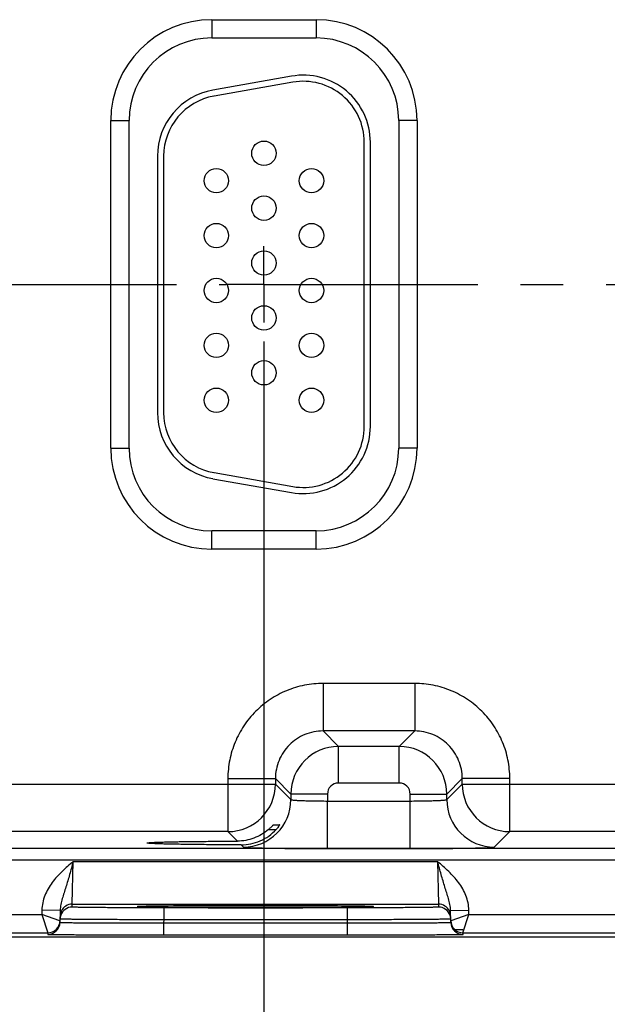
# Model space of a CAD drawing. Header units: inches. Extents: x 0 to 34, y 0 to 22.
# Tile 28 of 44: x 15.7 to 17.6, y 7.8 to 11. Entities that reach past the tile are written whole.
import ezdxf

# ---------------------------------------------------------------- set-up
doc = ezdxf.new("R2010")
doc.units = ezdxf.units.IN
doc.header["$LTSCALE"] = 1.87
doc.header["$MEASUREMENT"] = 0
doc.linetypes.add('CENTER', pattern=[0.6, 0.375, -0.075, 0.075, -0.075])
doc.layers.get('0').update_dxf_attribs({"linetype": 'CONTINUOUS'})
doc.layers.add('02___PRT_ALL_AXES', color=7, linetype='CONTINUOUS')
doc.layers.add('DIMENSIONS', color=7, linetype='CONTINUOUS')
doc.styles.get("Standard").update_dxf_attribs({"font": 'txt', "width": 0.8})
doc.dimstyles.new('DIMSTYLE_1', dxfattribs={"dimtxt": 0.125, "dimasz": 0.18, "dimexe": 0.125, "dimexo": 0.0625, "dimgap": 0.09, "dimtad": 0, "dimtih": 1, "dimtoh": 1, "dimlfac": 0.5, "dimzin": 4, "dimdsep": 46, "dimtxsty": 'STANDARD', "dimblk": '_FILLED', "dimblk1": '_FILLED', "dimblk2": '_FILLED', "dimcen": 0.09, "dimadec": 0, "dimazin": 0, "dimtp": 0.01, "dimtm": 0.01, "dimtfac": 1, "dimtofl": 0, "dimtmove": 0, "dimatfit": 3, "dimldrblk": '_FILLED', "dimfxl": 1, "dimtolj": 1, "dimtzin": 4, "dimarcsym": 0})

# ---------------------------------------------------------------- blocks, each defined once
blk = doc.blocks.new('*D11')
at = {"layer": 'DIMENSIONS', "color": 2, "linetype": 'CONTINUOUS'}
blk.add_line((16.4955, 9.9425), (16.4955, 7.3015), dxfattribs=at)
at = {"layer": 'DIMENSIONS', "color": 2, "linetype": 'CONTINUOUS', "insert": (16.433, 7.239), "char_height": 0.125, "width": 1.225, "attachment_point": 3, "rotation": 90, "line_spacing_factor": 0.9}
blk.add_mtext('5.82{\\Ftxt.shx;\\W1.000000;\\H0.125000; }[147.7]', dxfattribs=at)
blk = doc.blocks.new('_FILLED')
at = {"color": 0, "linetype": 'BYBLOCK'}
blk.add_solid([(0, 0), (-1, 0.174), (-1, -0.174)], dxfattribs=at)
blk = doc.blocks.new('*D12')
at = {"layer": 'DIMENSIONS', "color": 2, "linetype": 'CONTINUOUS'}
blk.add_line((18.6055, 9.9425), (18.6055, 7.3015), dxfattribs=at)
at = {"layer": 'DIMENSIONS', "color": 2, "linetype": 'CONTINUOUS', "insert": (18.543, 7.239), "char_height": 0.125, "width": 1.225, "attachment_point": 3, "rotation": 90, "line_spacing_factor": 0.9}
blk.add_mtext('6.87{\\Ftxt.shx;\\W1.000000;\\H0.125000; }[174.5]', dxfattribs=at)
blk = doc.blocks.new('*D13')
at = {"layer": 'DIMENSIONS', "color": 2, "linetype": 'CONTINUOUS'}
blk.add_line((20.7155, 9.9425), (20.7155, 7.3015), dxfattribs=at)
at = {"layer": 'DIMENSIONS', "color": 2, "linetype": 'CONTINUOUS', "insert": (20.653, 7.239), "char_height": 0.125, "width": 1.225, "attachment_point": 3, "rotation": 90, "line_spacing_factor": 0.9}
blk.add_mtext('7.93{\\Ftxt.shx;\\W1.000000;\\H0.125000; }[201.3]', dxfattribs=at)
blk = doc.blocks.new('*D14')
at = {"layer": 'DIMENSIONS', "color": 2, "linetype": 'CONTINUOUS'}
blk.add_line((22.8255, 9.9425), (22.8255, 7.3015), dxfattribs=at)
at = {"layer": 'DIMENSIONS', "color": 2, "linetype": 'CONTINUOUS', "insert": (22.763, 7.239), "char_height": 0.125, "width": 1.225, "attachment_point": 3, "rotation": 90, "line_spacing_factor": 0.9}
blk.add_mtext('8.98{\\Ftxt.shx;\\W1.000000;\\H0.125000; }[228.1]', dxfattribs=at)
blk = doc.blocks.new('*D15')
at = {"layer": 'DIMENSIONS', "color": 2, "linetype": 'CONTINUOUS'}
blk.add_line((24.9355, 9.9425), (24.9355, 7.3015), dxfattribs=at)
at = {"layer": 'DIMENSIONS', "color": 2, "linetype": 'CONTINUOUS', "insert": (24.873, 7.239), "char_height": 0.125, "width": 1.325, "attachment_point": 3, "rotation": 90, "line_spacing_factor": 0.9}
blk.add_mtext('10.04{\\Ftxt.shx;\\W1.000000;\\H0.125000; }[254.9]', dxfattribs=at)
blk = doc.blocks.new('*D16')
at = {"layer": 'DIMENSIONS', "color": 2, "linetype": 'CONTINUOUS'}
blk.add_line((27.0455, 9.9425), (27.0455, 7.3015), dxfattribs=at)
at = {"layer": 'DIMENSIONS', "color": 2, "linetype": 'CONTINUOUS', "insert": (26.983, 7.239), "char_height": 0.125, "width": 1.325, "attachment_point": 3, "rotation": 90, "line_spacing_factor": 0.9}
blk.add_mtext('11.09{\\Ftxt.shx;\\W1.000000;\\H0.125000; }[281.7]', dxfattribs=at)
blk = doc.blocks.new('*D17')
at = {"layer": 'DIMENSIONS', "color": 2, "linetype": 'CONTINUOUS'}
blk.add_line((29.1555, 9.9425), (29.1555, 7.3015), dxfattribs=at)
at = {"layer": 'DIMENSIONS', "color": 2, "linetype": 'CONTINUOUS', "insert": (29.093, 7.239), "char_height": 0.125, "width": 1.325, "attachment_point": 3, "rotation": 90, "line_spacing_factor": 0.9}
blk.add_mtext('12.15{\\Ftxt.shx;\\W1.000000;\\H0.125000; }[308.5]', dxfattribs=at)

msp = doc.modelspace()

# ---------------------------------------------------------------- linework, layer by layer
at = {"color": 7, "linetype": 'CONTINUOUS'}
for p, q in [((16.3245, 10.998), (16.3245, 10.938)), ((16.3245, 10.998), (16.6665, 10.998)), ((16.6665, 10.998), (16.6665, 10.938)), ((16.3245, 10.938), (16.6665, 10.938)), ((16.5863, 10.8126), (16.3283, 10.7671)), ((16.5898, 10.7929), (16.3318, 10.7474)), ((15.9934, 9.593), (15.9934, 10.667)), ((15.9934, 10.667), (16.0534, 10.667)), ((16.0534, 9.593), (16.0534, 10.667)), ((16.9975, 10.667), (16.9375, 10.667)), ((16.9375, 10.667), (16.9375, 9.593)), ((16.9975, 10.667), (16.9975, 9.593)), ((16.8245, 9.664), (16.8245, 10.596)), ((16.8445, 9.664), (16.8445, 10.596)), ((16.1465, 10.5505), (16.1465, 9.7095)), ((16.1665, 10.5505), (16.1665, 9.7095)), ((15.9934, 9.593), (16.0534, 9.593)), ((16.9975, 9.593), (16.9375, 9.593)), ((16.3318, 9.5125), (16.5898, 9.467)), ((16.3283, 9.4928), (16.5863, 9.4473)), ((16.6665, 9.3219), (16.3245, 9.3219)), ((16.3245, 9.2619), (16.3245, 9.3219)), ((16.6665, 9.2619), (16.6665, 9.3219)), ((16.6665, 9.2619), (16.3245, 9.2619)), ((16.9898, 8.8212), (16.6892, 8.8212)), ((16.6892, 8.8212), (16.6892, 8.6653)), ((16.9898, 8.8212), (16.9898, 8.6653)), ((16.9898, 8.6653), (16.6892, 8.6653)), ((16.6892, 8.6653), (16.7399, 8.6145)), ((16.9898, 8.6653), (16.9391, 8.6145)), ((16.9391, 8.6145), (16.7399, 8.6145)), ((16.7399, 8.4945), (16.7399, 8.6145)), ((16.9391, 8.4945), (16.9391, 8.6145)), ((16.3773, 8.5093), (16.5332, 8.5093)), ((16.3773, 8.5093), (16.3773, 8.3353)), ((16.5332, 8.5093), (16.5839, 8.4586)), ((16.5332, 8.5093), (16.5332, 8.4912)), ((16.9391, 8.4945), (16.7399, 8.4945)), ((17.1458, 8.5093), (17.095, 8.4586)), ((17.3017, 8.5093), (17.1458, 8.5093)), ((17.1458, 8.4912), (17.1458, 8.5093)), ((17.3017, 8.3353), (17.3017, 8.5093)), ((15.0358, 8.4912), (16.5332, 8.4912)), ((16.5332, 8.4912), (16.5839, 8.4405)), ((17.095, 8.4405), (17.1458, 8.4912)), ((17.1458, 8.4912), (18.6432, 8.4912)), ((16.7039, 8.4586), (16.5839, 8.4586)), ((16.5839, 8.4586), (16.5839, 8.4405)), ((16.7039, 8.4586), (16.7039, 8.4357)), ((16.7039, 8.4357), (16.9751, 8.4357)), ((16.7039, 8.2798), (16.7039, 8.4357)), ((16.9751, 8.4586), (17.095, 8.4586)), ((16.9751, 8.4357), (16.9751, 8.4586)), ((16.9751, 8.2798), (16.9751, 8.4357)), ((17.095, 8.4405), (17.095, 8.4586)), ((16.3773, 8.3353), (15.1917, 8.3353)), ((16.3773, 8.3353), (16.4085, 8.3041)), ((16.5106, 8.3422), (16.5354, 8.3422)), ((16.5267, 8.3577), (16.5473, 8.3577)), ((16.5473, 8.3577), (16.5472, 8.3575)), ((17.251, 8.2845), (17.3017, 8.3353)), ((18.4873, 8.3353), (17.3017, 8.3353)), ((30.0249, 8.2796), (13.3244, 8.2796)), ((16.4207, 8.2918), (16.428, 8.2845)), ((16.7039, 8.2798), (16.9751, 8.2798)), ((30.0249, 8.2416), (13.3244, 8.2416)), ((15.867, 8.0973), (15.8701, 8.2373)), ((15.8701, 8.2373), (17.0648, 8.2373)), ((17.0648, 8.2373), (17.068, 8.0973)), ((15.7673, 8.0778), (15.7671, 8.0634)), ((15.8273, 8.0767), (15.7673, 8.0778)), ((15.8273, 8.0767), (15.8267, 8.0377)), ((15.8668, 8.0879), (15.867, 8.0973)), ((15.867, 8.0973), (17.068, 8.0973)), ((16.0861, 8.0896), (16.0874, 8.0896)), ((16.1092, 8.0903), (16.0862, 8.0896)), ((16.0874, 8.0896), (16.0891, 8.0897)), ((16.0891, 8.0897), (16.0911, 8.0898)), ((16.0911, 8.0898), (16.0934, 8.0899)), ((16.0934, 8.0899), (16.0961, 8.0899)), ((16.0961, 8.0899), (16.0991, 8.09)), ((16.0991, 8.09), (16.1024, 8.0901)), ((16.1024, 8.0901), (16.1061, 8.0902)), ((16.1061, 8.0902), (16.1101, 8.0903)), ((16.1101, 8.0903), (16.1145, 8.0904)), ((16.1145, 8.0904), (16.1193, 8.0905)), ((16.1193, 8.0905), (16.1244, 8.0906)), ((16.1244, 8.0906), (16.1299, 8.0907)), ((16.1299, 8.0907), (16.1358, 8.0907)), ((16.1358, 8.0907), (16.1421, 8.0908)), ((16.1421, 8.0908), (16.1489, 8.0909)), ((16.1489, 8.0909), (16.1562, 8.091)), ((16.1562, 8.091), (16.164, 8.0911)), ((16.164, 8.0911), (16.1724, 8.0912)), ((16.7682, 8.0853), (16.1668, 8.0853)), ((16.1668, 8.0853), (16.1668, 8.046)), ((16.1724, 8.0912), (16.1813, 8.0913)), ((16.1813, 8.0913), (16.1911, 8.0914)), ((16.1911, 8.0914), (16.2018, 8.0915)), ((16.2018, 8.0915), (16.2135, 8.0915)), ((16.2135, 8.0915), (16.2261, 8.0916)), ((16.2261, 8.0916), (16.2396, 8.0917)), ((16.2396, 8.0917), (16.254, 8.0918)), ((16.254, 8.0918), (16.2693, 8.0919)), ((16.2693, 8.0919), (16.2854, 8.092)), ((16.2854, 8.092), (16.3024, 8.0921)), ((16.3024, 8.0921), (16.3203, 8.0921)), ((16.3203, 8.0921), (16.3391, 8.0922)), ((16.3391, 8.0922), (16.3588, 8.0922)), ((16.3588, 8.0922), (16.3796, 8.0923)), ((16.3796, 8.0923), (16.4016, 8.0923)), ((16.4016, 8.0923), (16.4246, 8.0924)), ((16.4246, 8.0924), (16.4482, 8.0924)), ((16.4482, 8.0924), (16.4713, 8.0924)), ((16.4713, 8.0924), (16.4932, 8.0924)), ((16.4932, 8.0924), (16.514, 8.0924)), ((16.514, 8.0924), (16.5339, 8.0923)), ((16.5339, 8.0923), (16.5529, 8.0923)), ((16.5529, 8.0923), (16.5712, 8.0923)), ((16.5712, 8.0923), (16.5889, 8.0922)), ((16.5889, 8.0922), (16.606, 8.0922)), ((16.606, 8.0922), (16.6225, 8.0921)), ((16.6225, 8.0921), (16.6383, 8.092)), ((16.6383, 8.092), (16.6534, 8.092)), ((16.6534, 8.092), (16.6678, 8.0919)), ((16.6678, 8.0919), (16.6816, 8.0918)), ((16.6816, 8.0918), (16.6946, 8.0917)), ((16.6946, 8.0917), (16.707, 8.0917)), ((16.707, 8.0917), (16.7188, 8.0916)), ((16.7188, 8.0916), (16.7298, 8.0915)), ((16.7298, 8.0915), (16.7403, 8.0914)), ((16.7403, 8.0914), (16.7502, 8.0913)), ((16.7502, 8.0913), (16.7595, 8.0912)), ((16.7595, 8.0912), (16.7682, 8.0911)), ((16.7682, 8.0911), (16.7763, 8.091)), ((16.7682, 8.0853), (16.7682, 8.046)), ((16.7763, 8.091), (16.784, 8.0909)), ((16.784, 8.0909), (16.791, 8.0909)), ((16.791, 8.0909), (16.7976, 8.0908)), ((16.7976, 8.0908), (16.8037, 8.0907)), ((16.8037, 8.0907), (16.8094, 8.0906)), ((16.8094, 8.0906), (16.8146, 8.0905)), ((16.8146, 8.0905), (16.8194, 8.0904)), ((16.8194, 8.0904), (16.8238, 8.0903)), ((16.8238, 8.0903), (16.8279, 8.0902)), ((16.8488, 8.0896), (16.8262, 8.0903)), ((16.8279, 8.0902), (16.8316, 8.0901)), ((16.8316, 8.0901), (16.8349, 8.0901)), ((16.8349, 8.0901), (16.8379, 8.09)), ((16.8379, 8.09), (16.8406, 8.0899)), ((16.8406, 8.0899), (16.8429, 8.0898)), ((16.8429, 8.0898), (16.845, 8.0897)), ((16.845, 8.0897), (16.8467, 8.0897)), ((16.8467, 8.0897), (16.8481, 8.0896)), ((17.068, 8.0973), (17.0681, 8.0879)), ((17.1076, 8.0767), (17.1676, 8.0778)), ((17.1083, 8.0377), (17.1076, 8.0767)), ((17.1679, 8.0634), (17.1676, 8.0778)), ((15.0579, 8.0634), (15.7671, 8.0634)), ((15.8267, 8.0427), (15.7671, 8.0634)), ((15.7671, 8.0634), (15.7868, 8.0034)), ((16.1668, 8.046), (16.1666, 8.0361)), ((16.7682, 8.046), (16.1668, 8.046)), ((16.7682, 8.046), (16.7684, 8.0361)), ((17.1679, 8.0634), (17.1082, 8.0427)), ((17.1482, 8.0034), (17.1679, 8.0634)), ((17.1679, 8.0634), (17.8771, 8.0634)), ((16.1666, 8.0361), (16.7684, 8.0361)), ((16.1666, 8.0361), (16.1666, 7.9968)), ((16.7684, 8.0361), (16.7684, 7.9968)), ((17.1215, 8.0138), (17.1482, 8.0138)), ((30.4335, 7.989), (12.7896, 7.989)), ((15.0382, 8.0034), (15.7868, 8.0034)), ((15.7868, 8.0034), (15.7867, 7.9984)), ((16.1666, 7.9968), (16.7684, 7.9968)), ((17.1482, 8.0034), (17.8968, 8.0034)), ((17.1483, 7.9984), (17.1482, 8.0034))]:
    msp.add_line(p, q, dxfattribs=at)
for points in [[(16.0845, 8.0894), (16.0846, 8.0894), (16.0848, 8.0895), (16.0851, 8.0895), (16.0855, 8.0895), (16.0861, 8.0896)], [(16.8481, 8.0896), (16.8493, 8.0895), (16.8497, 8.0895), (16.85, 8.0895), (16.8503, 8.0895), (16.8505, 8.0894)]]:
    msp.add_lwpolyline(points, dxfattribs=at)
for centre in [(16.4955, 10.56), (16.3395, 10.47), (16.6515, 10.47), (16.4955, 10.38), (16.3395, 10.29), (16.6515, 10.29), (16.4955, 10.2), (16.3395, 10.11), (16.6515, 10.11), (16.4955, 10.02), (16.3395, 9.93), (16.6515, 9.93), (16.4955, 9.84), (16.3395, 9.75), (16.6515, 9.75)]:
    msp.add_circle(centre, 0.04, dxfattribs=at)
for centre, radius, start, end in [((16.3245, 10.667), 0.3311, 90, 180), ((16.6665, 10.667), 0.3311, 0, 90), ((16.3245, 10.667), 0.2711, 90, 180), ((16.6665, 10.667), 0.2711, 0, 90), ((16.6245, 10.596), 0.22, 0, 100), ((16.6245, 10.596), 0.2, 0, 100), ((16.3665, 10.5505), 0.22, 100, 180), ((16.3665, 10.5505), 0.2, 100, 180), ((16.3665, 9.7095), 0.22, 180, 260), ((16.3665, 9.7095), 0.2, 180, 260), ((16.6245, 9.664), 0.22, 260, 360), ((16.6245, 9.664), 0.2, 260, 360), ((16.3245, 9.593), 0.3311, 180, 270), ((16.3245, 9.593), 0.2711, 180, 270), ((16.6665, 9.593), 0.3311, 270, 360), ((16.6665, 9.593), 0.2711, 270, 360), ((16.74, 8.4585), 0.156, 90.0148, 179.9847), ((16.939, 8.4585), 0.156, 0.0148, 89.9847), ((16.7399, 8.4586), 0.036, 89.9965, 180.0035), ((16.9391, 8.4586), 0.036, 359.9965, 90.0035), ((16.3772, 8.4913), 0.156, 270.0209, 359.9791), ((17.3018, 8.4913), 0.156, 180.0209, 269.9791), ((16.4279, 8.4405), 0.156, 270.0209, 359.9791), ((17.2511, 8.4405), 0.156, 180.0209, 269.9791), ((15.867, 8.0573), 0.04, 153.5773, 179.0001), ((15.8668, 8.0479), 0.04, 89.9993, 161.1986), ((15.867, 8.0573), 0.04, 89.9997, 153.5768), ((17.068, 8.0573), 0.04, 26.4232, 90.0003), ((17.0681, 8.0479), 0.04, 18.8014, 90.0007), ((17.068, 8.0573), 0.04, 0.9999, 26.4227), ((15.7868, 8.0434), 0.04, 269.9997, 358.9997), ((15.7867, 8.0434), 0.0401, 351.8201, 358.9927), ((15.8671, 8.0479), 0.0402, 161.2521, 178.9472), ((17.0679, 8.0479), 0.0402, 1.0528, 18.7479), ((17.1483, 8.0434), 0.0401, 181.0074, 188.1804), ((17.1482, 8.0434), 0.04, 181.0003, 270.0003), ((15.7867, 8.0384), 0.04, 269.9997, 358.9997), ((15.7868, 8.0434), 0.04, 350.102, 351.8197), ((17.1483, 8.0384), 0.04, 181.0003, 270.0003), ((17.1482, 8.0434), 0.04, 188.1808, 189.8983)]:
    msp.add_arc(centre, radius, start, end, dxfattribs=at)
for points, knots in [([(16.6892, 8.8212), (16.6688, 8.8212), (16.6279, 8.8172), (16.569, 8.7993), (16.5148, 8.7703), (16.4672, 8.7313), (16.4281, 8.6837), (16.3991, 8.6294), (16.3813, 8.5706), (16.3773, 8.5297), (16.3773, 8.5093)], [0, 0, 0, 0, 0.124999, 0.25, 0.375, 0.5, 0.625, 0.75, 0.875001, 1, 1, 1, 1]), ([(17.3017, 8.5093), (17.3017, 8.5297), (17.2977, 8.5706), (17.2799, 8.6294), (17.2509, 8.6837), (17.2118, 8.7313), (17.1642, 8.7703), (17.11, 8.7993), (17.0511, 8.8172), (17.0102, 8.8212), (16.9898, 8.8212)], [0, 0, 0, 0, 0.124999, 0.25, 0.375, 0.5, 0.625, 0.75, 0.875001, 1, 1, 1, 1]), ([(16.6892, 8.6653), (16.679, 8.6653), (16.6585, 8.6633), (16.6291, 8.6543), (16.6019, 8.6398), (16.5782, 8.6203), (16.5586, 8.5965), (16.5441, 8.5694), (16.5352, 8.5399), (16.5332, 8.5195), (16.5332, 8.5093)], [0, 0, 0, 0, 0.124991, 0.24999, 0.374994, 0.5, 0.625006, 0.75001, 0.875009, 1, 1, 1, 1]), ([(17.1458, 8.5093), (17.1458, 8.5195), (17.1438, 8.5399), (17.1349, 8.5694), (17.1204, 8.5965), (17.1008, 8.6203), (17.077, 8.6398), (17.0499, 8.6543), (17.0205, 8.6633), (17, 8.6653), (16.9898, 8.6653)], [0, 0, 0, 0, 0.124991, 0.24999, 0.374994, 0.5, 0.625006, 0.75001, 0.875009, 1, 1, 1, 1]), ([(16.5839, 8.4405), (16.584, 8.4404), (16.5843, 8.4402), (16.5848, 8.44), (16.5856, 8.4397), (16.5872, 8.4394), (16.59, 8.439), (16.594, 8.4386), (16.5991, 8.4382), (16.6052, 8.4378), (16.6122, 8.4374), (16.6201, 8.4371), (16.6287, 8.4368), (16.6416, 8.4364), (16.659, 8.4361), (16.6811, 8.4358), (16.6962, 8.4357), (16.7039, 8.4357)], [0, 0, 0, 0, 0.0028, 0.007571, 0.014536, 0.023747, 0.048912, 0.082936, 0.125538, 0.176336, 0.234864, 0.30058, 0.372871, 0.451062, 0.622161, 0.807461, 1, 1, 1, 1]), ([(16.9751, 8.4357), (16.9828, 8.4357), (16.9979, 8.4358), (17.02, 8.4361), (17.0374, 8.4364), (17.0503, 8.4368), (17.0589, 8.4371), (17.0668, 8.4374), (17.0738, 8.4378), (17.0799, 8.4382), (17.085, 8.4386), (17.089, 8.439), (17.0918, 8.4394), (17.0934, 8.4397), (17.0942, 8.44), (17.0947, 8.4402), (17.095, 8.4404), (17.095, 8.4405)], [0, 0, 0, 0, 0.192539, 0.377839, 0.548938, 0.627129, 0.69942, 0.765136, 0.823664, 0.874462, 0.917064, 0.951088, 0.976253, 0.985464, 0.992429, 0.9972, 1, 1, 1, 1]), ([(16.5106, 8.3422), (16.5036, 8.3362), (16.4884, 8.3253), (16.4632, 8.3132), (16.4362, 8.3058), (16.4177, 8.3041), (16.4085, 8.3041)], [0, 0, 0, 0, 0.249956, 0.500662, 0.751201, 1, 1, 1, 1]), ([(16.4207, 8.2918), (16.4314, 8.2918), (16.453, 8.294), (16.4839, 8.3039), (16.512, 8.32), (16.5282, 8.3343), (16.5354, 8.3422)], [0, 0, 0, 0, 0.250036, 0.500975, 0.751114, 1, 1, 1, 1]), ([(16.5106, 8.3422), (16.5116, 8.3431), (16.5135, 8.3448), (16.5163, 8.3473), (16.5188, 8.3498), (16.5212, 8.3521), (16.523, 8.3539), (16.5242, 8.3552), (16.525, 8.356), (16.5256, 8.3567), (16.5261, 8.3572), (16.5264, 8.3574), (16.5265, 8.3576), (16.5266, 8.3577), (16.5267, 8.3577), (16.5267, 8.3577)], [0, 0, 0, 0, 0.173342, 0.342239, 0.503514, 0.653224, 0.785998, 0.843871, 0.894633, 0.937025, 0.969654, 0.981852, 0.991063, 0.997138, 1, 1, 1, 1]), ([(16.5472, 8.3575), (16.5471, 8.3572), (16.5466, 8.3565), (16.5453, 8.3545), (16.543, 8.3513), (16.5395, 8.3469), (16.5368, 8.3438), (16.5354, 8.3422)], [0, 0, 0, 0, 0.049928, 0.132059, 0.36843, 0.667594, 1, 1, 1, 1]), ([(16.1131, 8.298), (16.1131, 8.298), (16.1132, 8.2981), (16.1137, 8.2983), (16.1147, 8.2986), (16.1164, 8.2988), (16.1188, 8.2991), (16.1219, 8.2993), (16.1256, 8.2996), (16.1299, 8.2998), (16.1371, 8.3002), (16.1475, 8.3006), (16.1619, 8.3011), (16.1786, 8.3015), (16.1976, 8.302), (16.2186, 8.3024), (16.2415, 8.3027), (16.2662, 8.3031), (16.302, 8.3034), (16.3496, 8.3038), (16.3884, 8.304), (16.4085, 8.3041)], [0, 0, 0, 0, 0.000545, 0.001528, 0.005113, 0.010953, 0.019065, 0.02944, 0.042053, 0.056876, 0.073884, 0.114342, 0.16316, 0.219936, 0.284205, 0.355522, 0.433341, 0.517029, 0.605954, 0.796807, 1, 1, 1, 1]), ([(16.4207, 8.2918), (16.4, 8.2919), (16.3598, 8.292), (16.3104, 8.2924), (16.2732, 8.2928), (16.2475, 8.2931), (16.2235, 8.2935), (16.2015, 8.2939), (16.1817, 8.2943), (16.1642, 8.2947), (16.1491, 8.2952), (16.1382, 8.2957), (16.1307, 8.296), (16.1261, 8.2963), (16.1222, 8.2965), (16.119, 8.2968), (16.1165, 8.2971), (16.1148, 8.2973), (16.1137, 8.2976), (16.1132, 8.2978), (16.1131, 8.2979), (16.1131, 8.298)], [0, 0, 0, 0, 0.201685, 0.391972, 0.480884, 0.564697, 0.642725, 0.714312, 0.7789, 0.835998, 0.885101, 0.925812, 0.942934, 0.957854, 0.970539, 0.980958, 0.989089, 0.994929, 0.998498, 0.999468, 1, 1, 1, 1]), ([(16.428, 8.2845), (16.428, 8.2845), (16.4282, 8.2844), (16.4288, 8.2842), (16.43, 8.284), (16.4318, 8.2838), (16.4343, 8.2836), (16.4374, 8.2833), (16.4412, 8.2831), (16.4456, 8.2829), (16.4526, 8.2826), (16.4629, 8.2822), (16.4769, 8.2818), (16.493, 8.2815), (16.5111, 8.2811), (16.531, 8.2808), (16.5526, 8.2806), (16.5756, 8.2803), (16.6084, 8.2801), (16.6513, 8.2798), (16.6862, 8.2798), (16.7039, 8.2798)], [0, 0, 0, 0, 0.000833, 0.002206, 0.006659, 0.013424, 0.022498, 0.033865, 0.047502, 0.063379, 0.081459, 0.124054, 0.174892, 0.233495, 0.299314, 0.37173, 0.450061, 0.533571, 0.621473, 0.807113, 1, 1, 1, 1]), ([(16.9751, 8.2798), (16.9928, 8.2798), (17.0277, 8.2798), (17.0706, 8.2801), (17.1034, 8.2803), (17.1264, 8.2806), (17.148, 8.2808), (17.1679, 8.2811), (17.186, 8.2815), (17.2021, 8.2818), (17.2161, 8.2822), (17.2264, 8.2826), (17.2334, 8.2829), (17.2378, 8.2831), (17.2416, 8.2833), (17.2447, 8.2836), (17.2472, 8.2838), (17.249, 8.284), (17.2502, 8.2842), (17.2508, 8.2844), (17.251, 8.2845), (17.251, 8.2845)], [0, 0, 0, 0, 0.192887, 0.378527, 0.466429, 0.549939, 0.62827, 0.700686, 0.766505, 0.825108, 0.875946, 0.918541, 0.936621, 0.952498, 0.966135, 0.977502, 0.986576, 0.993341, 0.997794, 0.999167, 1, 1, 1, 1]), ([(15.8701, 8.2373), (15.8578, 8.2266), (15.8331, 8.2053), (15.8052, 8.1752), (15.7872, 8.1479), (15.7765, 8.1258), (15.7694, 8.1022), (15.7675, 8.0859), (15.7673, 8.0778)], [0, 0, 0, 0, 0.250106, 0.500015, 0.625057, 0.75007, 0.875051, 1, 1, 1, 1]), ([(15.8701, 8.2372), (15.8662, 8.223), (15.8604, 8.2018), (15.8523, 8.174), (15.8462, 8.1541), (15.8401, 8.1347), (15.8343, 8.1157), (15.8293, 8.0966), (15.8275, 8.0834), (15.8273, 8.0767)], [0, 0, 0, 0, 0.266693, 0.396035, 0.521429, 0.642945, 0.761729, 0.879894, 1, 1, 1, 1]), ([(17.1676, 8.0778), (17.1675, 8.0859), (17.1656, 8.1022), (17.1585, 8.1258), (17.1478, 8.1479), (17.1297, 8.1752), (17.1019, 8.2053), (17.0772, 8.2266), (17.0648, 8.2373)], [0, 0, 0, 0, 0.124944, 0.249922, 0.374933, 0.499972, 0.749883, 1, 1, 1, 1]), ([(17.1076, 8.0767), (17.1075, 8.0834), (17.1057, 8.0966), (17.1007, 8.1157), (17.0948, 8.1347), (17.0887, 8.1541), (17.0826, 8.174), (17.0745, 8.2018), (17.0687, 8.223), (17.0648, 8.2373)], [0, 0, 0, 0, 0.120104, 0.238267, 0.357051, 0.478567, 0.603962, 0.733306, 1, 1, 1, 1]), ([(16.1668, 8.0853), (16.1472, 8.0853), (16.109, 8.0853), (16.0618, 8.0855), (16.0258, 8.0856), (16.0006, 8.0857), (15.9771, 8.0859), (15.9553, 8.0861), (15.9356, 8.0862), (15.9182, 8.0864), (15.9051, 8.0866), (15.8958, 8.0868), (15.8899, 8.0869), (15.8846, 8.087), (15.88, 8.0872), (15.876, 8.0873), (15.8728, 8.0874), (15.8706, 8.0875), (15.8692, 8.0876), (15.8683, 8.0877), (15.8677, 8.0877), (15.8672, 8.0878), (15.867, 8.0878), (15.8668, 8.0879), (15.8668, 8.0879)], [0, 0, 0, 0, 0.195093, 0.382688, 0.4714, 0.555569, 0.634386, 0.707089, 0.77298, 0.831424, 0.881858, 0.903917, 0.923799, 0.941455, 0.956844, 0.969929, 0.980679, 0.989069, 0.992374, 0.995082, 0.997194, 0.998709, 0.999633, 1, 1, 1, 1]), ([(16.0862, 8.0896), (16.0853, 8.0896), (16.0841, 8.0895), (16.0825, 8.0894), (16.0816, 8.0893), (16.081, 8.0892), (16.0804, 8.0892), (16.0802, 8.0891), (16.08, 8.089), (16.08, 8.089)], [0, 0, 0, 0, 0.433646, 0.604436, 0.744455, 0.853681, 0.932196, 0.980314, 1, 1, 1, 1]), ([(16.08, 8.089), (16.08, 8.089), (16.0802, 8.0889), (16.0804, 8.0888), (16.0809, 8.0888), (16.0816, 8.0887), (16.0825, 8.0886), (16.084, 8.0885), (16.0852, 8.0884), (16.0861, 8.0884)], [0, 0, 0, 0, 0.019719, 0.067814, 0.146291, 0.255485, 0.39549, 0.566285, 1, 1, 1, 1]), ([(16.0861, 8.0884), (16.0886, 8.0883), (16.0945, 8.0881), (16.1099, 8.0877), (16.1358, 8.0872), (16.1742, 8.0868), (16.2215, 8.0864), (16.2762, 8.086), (16.359, 8.0857), (16.4675, 8.0856), (16.576, 8.0857), (16.6588, 8.086), (16.7135, 8.0864), (16.7607, 8.0868), (16.7991, 8.0872), (16.825, 8.0877), (16.8405, 8.0881), (16.8464, 8.0883), (16.8488, 8.0884)], [0, 0, 0, 0, 0.009733, 0.023176, 0.060749, 0.111598, 0.174181, 0.246609, 0.326696, 0.500002, 0.673307, 0.753394, 0.825822, 0.888405, 0.939252, 0.976824, 0.990267, 1, 1, 1, 1]), ([(16.8262, 8.0903), (16.8067, 8.0907), (16.7593, 8.0913), (16.6774, 8.0919), (16.5774, 8.0923), (16.4679, 8.0924), (16.3583, 8.0923), (16.2582, 8.0919), (16.1763, 8.0913), (16.1286, 8.0907), (16.1092, 8.0903)], [0, 0, 0, 0, 0.081205, 0.198703, 0.34232, 0.499617, 0.656968, 0.800741, 0.918483, 1, 1, 1, 1]), ([(17.0681, 8.0879), (17.0681, 8.0879), (17.068, 8.0878), (17.0677, 8.0878), (17.0672, 8.0877), (17.0666, 8.0877), (17.0658, 8.0876), (17.0644, 8.0875), (17.0621, 8.0874), (17.0589, 8.0873), (17.055, 8.0872), (17.0504, 8.087), (17.0451, 8.0869), (17.0391, 8.0868), (17.0299, 8.0866), (17.0168, 8.0864), (16.9993, 8.0862), (16.9796, 8.0861), (16.9579, 8.0859), (16.9343, 8.0857), (16.9092, 8.0856), (16.8731, 8.0855), (16.826, 8.0853), (16.7877, 8.0853), (16.7682, 8.0853)], [0, 0, 0, 0, 0.000367, 0.001291, 0.002806, 0.004918, 0.007626, 0.010931, 0.019321, 0.030071, 0.043156, 0.058545, 0.076201, 0.096083, 0.118142, 0.168576, 0.22702, 0.292911, 0.365614, 0.444431, 0.5286, 0.617312, 0.804907, 1, 1, 1, 1]), ([(16.855, 8.089), (16.855, 8.089), (16.8548, 8.0891), (16.8545, 8.0892), (16.854, 8.0892), (16.8534, 8.0893), (16.8525, 8.0894), (16.851, 8.0895), (16.8497, 8.0896), (16.8488, 8.0896)], [0, 0, 0, 0, 0.01972, 0.067826, 0.146319, 0.255527, 0.395541, 0.566335, 1, 1, 1, 1]), ([(16.8488, 8.0884), (16.8497, 8.0884), (16.851, 8.0885), (16.8525, 8.0886), (16.8534, 8.0887), (16.854, 8.0888), (16.8545, 8.0888), (16.8548, 8.0889), (16.855, 8.089), (16.855, 8.089)], [0, 0, 0, 0, 0.433718, 0.604513, 0.744518, 0.853711, 0.932187, 0.980281, 1, 1, 1, 1]), ([(16.1668, 8.046), (16.1446, 8.046), (16.1013, 8.0462), (16.0479, 8.0464), (16.007, 8.0466), (15.9785, 8.0467), (15.9518, 8.0469), (15.9271, 8.047), (15.9048, 8.0472), (15.885, 8.0474), (15.8702, 8.0476), (15.8597, 8.0477), (15.853, 8.0478), (15.847, 8.0479), (15.8417, 8.048), (15.8373, 8.0481), (15.8341, 8.0482), (15.8319, 8.0483), (15.8306, 8.0483), (15.8295, 8.0484), (15.8285, 8.0484), (15.8278, 8.0485), (15.8273, 8.0485), (15.8271, 8.0486), (15.8268, 8.0486), (15.8268, 8.0486)], [0, 0, 0, 0, 0.195104, 0.382709, 0.471426, 0.555601, 0.634423, 0.707132, 0.773029, 0.831478, 0.881918, 0.90398, 0.923864, 0.941522, 0.956912, 0.969998, 0.980748, 0.985238, 0.989136, 0.992438, 0.995144, 0.997251, 0.998759, 0.99967, 1, 1, 1, 1]), ([(17.1081, 8.0486), (17.1081, 8.0486), (17.1079, 8.0486), (17.1077, 8.0485), (17.1071, 8.0485), (17.1064, 8.0484), (17.1055, 8.0484), (17.1044, 8.0483), (17.1031, 8.0483), (17.1009, 8.0482), (17.0977, 8.0481), (17.0932, 8.048), (17.088, 8.0479), (17.082, 8.0478), (17.0753, 8.0477), (17.0648, 8.0476), (17.05, 8.0474), (17.0301, 8.0472), (17.0078, 8.047), (16.9832, 8.0469), (16.9565, 8.0467), (16.928, 8.0466), (16.8871, 8.0464), (16.8337, 8.0462), (16.7903, 8.046), (16.7682, 8.046)], [0, 0, 0, 0, 0.00033, 0.001241, 0.002749, 0.004856, 0.007562, 0.010864, 0.014762, 0.019252, 0.030002, 0.043087, 0.058478, 0.076136, 0.09602, 0.118081, 0.168521, 0.226971, 0.292867, 0.365577, 0.444399, 0.528574, 0.617291, 0.804896, 1, 1, 1, 1]), ([(15.8267, 8.0377), (15.8267, 8.0377), (15.8269, 8.0376), (15.8271, 8.0376), (15.8277, 8.0375), (15.8284, 8.0375), (15.8293, 8.0374), (15.8304, 8.0374), (15.8317, 8.0373), (15.8339, 8.0373), (15.8371, 8.0372), (15.8415, 8.0371), (15.8468, 8.037), (15.8528, 8.0369), (15.8595, 8.0368), (15.87, 8.0367), (15.8848, 8.0365), (15.9046, 8.0364), (15.927, 8.0363), (15.9516, 8.0361), (15.9783, 8.0361), (16.0068, 8.036), (16.0477, 8.036), (16.1011, 8.036), (16.1445, 8.036), (16.1666, 8.0361)], [0, 0, 0, 0, 0.000343, 0.001258, 0.002769, 0.004877, 0.007583, 0.010886, 0.014783, 0.019274, 0.030023, 0.043108, 0.058497, 0.076155, 0.096038, 0.118099, 0.168538, 0.226987, 0.292883, 0.365592, 0.444414, 0.528589, 0.617304, 0.804905, 1, 1, 1, 1]), ([(16.7684, 8.0361), (16.7905, 8.036), (16.8339, 8.036), (16.8873, 8.036), (16.9281, 8.036), (16.9567, 8.0361), (16.9834, 8.0361), (17.008, 8.0363), (17.0303, 8.0364), (17.0501, 8.0365), (17.065, 8.0367), (17.0754, 8.0368), (17.0822, 8.0369), (17.0882, 8.037), (17.0934, 8.0371), (17.0979, 8.0372), (17.1011, 8.0373), (17.1032, 8.0373), (17.1046, 8.0374), (17.1057, 8.0374), (17.1066, 8.0375), (17.1073, 8.0375), (17.1079, 8.0376), (17.1081, 8.0376), (17.1083, 8.0377), (17.1083, 8.0377)], [0, 0, 0, 0, 0.195095, 0.382696, 0.471411, 0.555586, 0.634408, 0.707117, 0.773013, 0.831462, 0.881901, 0.903962, 0.923845, 0.941503, 0.956892, 0.969977, 0.980726, 0.985217, 0.989114, 0.992417, 0.995123, 0.997231, 0.998742, 0.999657, 1, 1, 1, 1]), ([(15.7867, 7.9984), (15.7867, 7.9984), (15.7867, 7.9984), (15.7868, 7.9984), (15.7869, 7.9984), (15.7872, 7.9983), (15.7878, 7.9983), (15.7886, 7.9983), (15.7896, 7.9982), (15.7908, 7.9982), (15.7923, 7.9981), (15.7947, 7.9981), (15.7983, 7.998), (15.8033, 7.9979), (15.8091, 7.9979), (15.8158, 7.9978), (15.8234, 7.9977), (15.8351, 7.9976), (15.8517, 7.9975), (15.8738, 7.9974), (15.8988, 7.9972), (15.9263, 7.9971), (15.9562, 7.997), (15.988, 7.997), (16.0216, 7.9969), (16.0566, 7.9968), (16.1051, 7.9968), (16.1419, 7.9968), (16.1666, 7.9968)], [0, 0, 0, 0, 0.000092, 0.000323, 0.000702, 0.001231, 0.002737, 0.004843, 0.007547, 0.010849, 0.014746, 0.019237, 0.029986, 0.043073, 0.058463, 0.076123, 0.096008, 0.118071, 0.168514, 0.226966, 0.292866, 0.365578, 0.444402, 0.528578, 0.617296, 0.7097, 0.8049, 1, 1, 1, 1]), ([(16.7684, 7.9968), (16.7931, 7.9968), (16.8299, 7.9968), (16.8783, 7.9968), (16.9133, 7.9969), (16.9469, 7.997), (16.9788, 7.997), (17.0087, 7.9971), (17.0362, 7.9972), (17.0611, 7.9974), (17.0833, 7.9975), (17.0999, 7.9976), (17.1116, 7.9977), (17.1191, 7.9978), (17.1258, 7.9979), (17.1317, 7.9979), (17.1366, 7.998), (17.1402, 7.9981), (17.1426, 7.9981), (17.1441, 7.9982), (17.1454, 7.9982), (17.1464, 7.9983), (17.1472, 7.9983), (17.1477, 7.9983), (17.148, 7.9984), (17.1482, 7.9984), (17.1482, 7.9984), (17.1483, 7.9984), (17.1483, 7.9984)], [0, 0, 0, 0, 0.1951, 0.2903, 0.382704, 0.471422, 0.555598, 0.634422, 0.707134, 0.773034, 0.831486, 0.881929, 0.903992, 0.923877, 0.941537, 0.956927, 0.970014, 0.980763, 0.985254, 0.989151, 0.992453, 0.995157, 0.997263, 0.998769, 0.999298, 0.999677, 0.999908, 1, 1, 1, 1])]:
    msp.add_open_spline(points, degree=3, knots=knots, dxfattribs=at)
at = {"layer": '02___PRT_ALL_AXES', "color": 7, "linetype": 'CENTER'}
for p, q in [((16.4955, 10.13), (16.4955, 10.255)), ((14.3855, 10.13), (16.3705, 10.13)), ((16.4955, 10.13), (16.3705, 10.13)), ((16.4955, 10.13), (16.4955, 10.005)), ((16.4955, 10.13), (18.4191, 10.13))]:
    msp.add_line(p, q, dxfattribs=at)

# ---------------------------------------------------------------- dimensions: what is measured, and where the dimension line sits
at = {"layer": 'DIMENSIONS', "color": 2, "linetype": 'CONTINUOUS'}
for feature_location, picture, middle in [((16.4955, 9.9425), '*D11', (16.4955, 6.6265)), ((18.6055, 9.9425), '*D12', (18.6055, 6.6265)), ((20.7155, 9.9425), '*D13', (20.7155, 6.6265)), ((22.8255, 9.9425), '*D14', (22.8255, 6.6265)), ((24.9355, 9.9425), '*D15', (24.9355, 6.5765)), ((27.0455, 9.9425), '*D16', (27.0455, 6.5765)), ((29.1555, 9.9425), '*D17', (29.1555, 6.5765))]:
    dim = msp.add_ordinate_dim(feature_location=feature_location, offset=(0, -2.641), dtype=1, origin=(4.8653, 10.005), dimstyle='DIMSTYLE_1', override={"dimtad": 1, "dimtih": 0, "dimtoh": 0}, dxfattribs=at)
    dim.commit()
    dim.dimension.update_dxf_attribs({"geometry": picture, "text_midpoint": middle})

doc.saveas('drawing.dxf')
